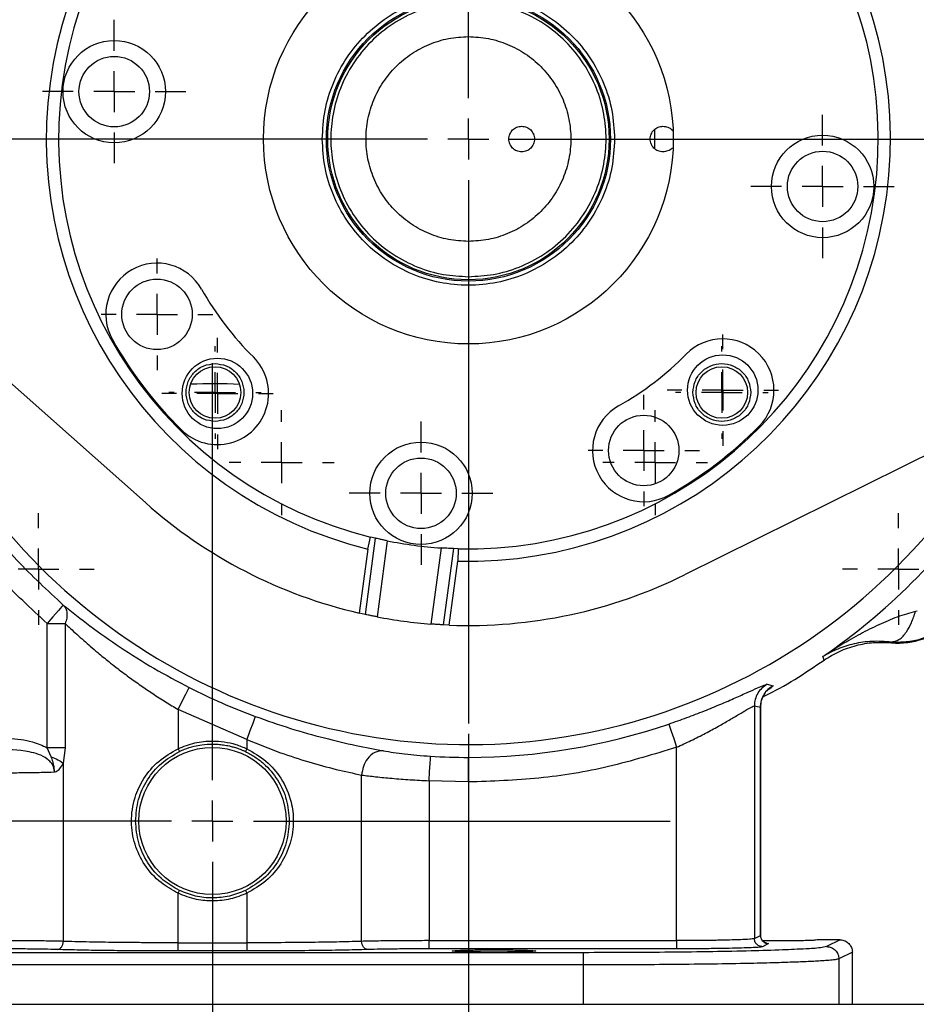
# Model space of a CAD drawing. Extents: x 0.3 to 33.9, y 0.2 to 21.7.
# Tile 17 of 20: x 23.9 to 28.3, y 8.3 to 13.2. Entities that reach past the tile are written whole.
import ezdxf

# ---------------------------------------------------------------- set-up
doc = ezdxf.new("R2010")
doc.units = 0
doc.header["$MEASUREMENT"] = 0
doc.layers.get('0').update_dxf_attribs({"linetype": 'CONTINUOUS'})
doc.layers.add('SLD-0', color=7, linetype='CONTINUOUS')
doc.styles.add('SLDTEXTSTYLE1', font='TXT', dxfattribs={"width": 0.605})
doc.dimstyles.new('SLDDIMSTYLE0', dxfattribs={"dimtxt": 0.222453, "dimasz": 0.13, "dimexe": 0, "dimexo": 0.0625, "dimgap": 0.055613, "dimtad": 0, "dimtih": 1, "dimtoh": 1, "dimrnd": 1e-09, "dimzin": 12, "dimtxsty": 'SLDTEXTSTYLE1', "dimsah": 1, "dimcen": 0.09, "dimazin": 3, "dimtfac": 1, "dimtofl": 0, "dimtmove": 0, "dimatfit": 3, "dimtolj": 1, "dimtzin": 12})
doc.dimstyles.new('SLDDIMSTYLE3', dxfattribs={"dimtxt": 0.222453, "dimasz": 0.13, "dimexe": 0, "dimexo": 0.0625, "dimgap": 0.055613, "dimtad": 0, "dimtih": 1, "dimtoh": 1, "dimrnd": 1e-09, "dimzin": 12, "dimtxsty": 'SLDTEXTSTYLE1', "dimsah": 1, "dimcen": 0.09, "dimazin": 3, "dimtfac": 1, "dimtmove": 0, "dimatfit": 3, "dimtolj": 1, "dimtzin": 12})

# ---------------------------------------------------------------- blocks, each defined once
blk = doc.blocks.new('_D_7')
at = {"layer": 'SLD-0'}
for p, q in [((21.6989, 8.2932), (21.6989, 4.6947)), ((24.8239, 6.9532), (24.8239, 4.6947)), ((21.6989, 4.8197), (22.9521, 4.8197)), ((23.0921, 4.8378), (23.0412, 4.8378)), ((23.0412, 4.8378), (23.0412, 4.4962)), ((23.8136, 4.8378), (23.8645, 4.8378)), ((23.8645, 4.8378), (23.8645, 4.4962)), ((24.8239, 4.8197), (23.9536, 4.8197)), ((23.0412, 4.4962), (23.0921, 4.4962)), ((23.8645, 4.4962), (23.8136, 4.4962))]:
    blk.add_line(p, q, dxfattribs=at)
for points in [[(21.6989, 4.8197), (21.8289, 4.7997), (21.8289, 4.8397)], [(24.8239, 4.8197), (24.6939, 4.8397), (24.6939, 4.7997)]]:
    blk.add_solid(points, dxfattribs=at)
at = {"layer": 'SLD-0', "char_height": 0.22917, "attachment_point": 1, "style": 'SLDTEXTSTYLE1'}
for s, insert in [('3.13', (23.1558, 5.1841)), ('79.4', (23.1558, 4.7916))]:
    blk.add_mtext(s, dxfattribs=dict(at, insert=insert))
blk = doc.blocks.new('_D_8')
at = {"layer": 'SLD-0'}
for p, q in [((20.4399, 11.6957), (20.4399, 3.5136)), ((24.8239, 6.9532), (24.8239, 3.5136)), ((22.2482, 3.6567), (22.1973, 3.6567)), ((22.1973, 3.6567), (22.1973, 3.315)), ((23.1394, 3.6567), (23.1903, 3.6567)), ((23.1903, 3.6567), (23.1903, 3.315)), ((20.4399, 3.6386), (22.1082, 3.6386)), ((24.8239, 3.6386), (23.2794, 3.6386)), ((22.1973, 3.315), (22.2482, 3.315)), ((23.1903, 3.315), (23.1394, 3.315))]:
    blk.add_line(p, q, dxfattribs=at)
for points in [[(20.4399, 3.6386), (20.5699, 3.6186), (20.5699, 3.6586)], [(24.8239, 3.6386), (24.6939, 3.6586), (24.6939, 3.6186)]]:
    blk.add_solid(points, dxfattribs=at)
at = {"layer": 'SLD-0', "char_height": 0.22917, "attachment_point": 1, "style": 'SLDTEXTSTYLE1'}
for s, insert in [('4.38', (22.3967, 4.003)), ('111.4', (22.3119, 3.6105))]:
    blk.add_mtext(s, dxfattribs=dict(at, insert=insert))
blk = doc.blocks.new('_D_9')
at = {"layer": 'SLD-0'}
for p, q in [((27.9489, 8.2932), (27.9489, 4.6947)), ((24.8239, 6.9532), (24.8239, 4.6947)), ((24.8239, 4.8197), (25.9137, 4.8197)), ((26.0537, 4.8378), (26.0028, 4.8378)), ((26.0028, 4.8378), (26.0028, 4.4962)), ((26.7751, 4.8378), (26.8261, 4.8378)), ((26.8261, 4.8378), (26.8261, 4.4962)), ((27.9489, 4.8197), (26.9152, 4.8197)), ((26.0028, 4.4962), (26.0537, 4.4962)), ((26.8261, 4.4962), (26.7751, 4.4962))]:
    blk.add_line(p, q, dxfattribs=at)
for points in [[(24.8239, 4.8197), (24.9539, 4.7997), (24.9539, 4.8397)], [(27.9489, 4.8197), (27.8189, 4.8397), (27.8189, 4.7997)]]:
    blk.add_solid(points, dxfattribs=at)
at = {"layer": 'SLD-0', "char_height": 0.22917, "attachment_point": 1, "style": 'SLDTEXTSTYLE1'}
for s, insert in [('3.13', (26.1173, 5.1841)), ('79.4', (26.1173, 4.7916))]:
    blk.add_mtext(s, dxfattribs=dict(at, insert=insert))
blk = doc.blocks.new('_D_10')
at = {"layer": 'SLD-0'}
for p, q in [((28.9774, 12.5678), (30.9802, 12.5678)), ((30.8552, 12.5678), (30.8552, 10.7148)), ((30.4096, 10.3584), (30.3587, 10.3584)), ((30.3587, 10.3584), (30.3587, 10.0167)), ((31.3008, 10.3584), (31.3518, 10.3584)), ((31.3518, 10.3584), (31.3518, 10.0167)), ((30.3587, 10.0167), (30.4096, 10.0167)), ((31.3518, 10.0167), (31.3008, 10.0167)), ((30.8552, 8.3432), (30.8552, 9.9658)), ((26.6848, 8.3432), (30.9802, 8.3432))]:
    blk.add_line(p, q, dxfattribs=at)
for points in [[(30.8552, 12.5678), (30.8352, 12.4378), (30.8752, 12.4378)], [(30.8552, 8.3432), (30.8752, 8.4732), (30.8352, 8.4732)]]:
    blk.add_solid(points, dxfattribs=at)
at = {"layer": 'SLD-0', "char_height": 0.22917, "attachment_point": 1, "style": 'SLDTEXTSTYLE1'}
for s, insert in [('4.22', (30.5582, 10.7047)), ('107.3', (30.4733, 10.3121))]:
    blk.add_mtext(s, dxfattribs=dict(at, insert=insert))
blk = doc.blocks.new('_D_11')
at = {"layer": 'SLD-0'}
for p, q in [((26.0739, 9.6643), (26.0739, 6.1121)), ((24.8239, 6.9532), (24.8239, 6.1121)), ((25.2119, 6.2551), (25.161, 6.2551)), ((25.161, 6.2551), (25.161, 5.9135)), ((25.9334, 6.2551), (25.9843, 6.2551)), ((25.9843, 6.2551), (25.9843, 5.9135)), ((24.8239, 6.2371), (24.5739, 6.2371)), ((26.0739, 6.2371), (26.3239, 6.2371)), ((25.161, 5.9135), (25.2119, 5.9135)), ((25.9843, 5.9135), (25.9334, 5.9135))]:
    blk.add_line(p, q, dxfattribs=at)
for points in [[(24.8239, 6.2371), (24.6939, 6.2571), (24.6939, 6.2171)], [(26.0739, 6.2371), (26.2039, 6.2171), (26.2039, 6.2571)]]:
    blk.add_solid(points, dxfattribs=at)
at = {"layer": 'SLD-0', "char_height": 0.22917, "attachment_point": 1, "style": 'SLDTEXTSTYLE1'}
for s, insert in [('1.25', (25.2756, 6.6014)), ('31.8', (25.2756, 6.2089))]:
    blk.add_mtext(s, dxfattribs=dict(at, insert=insert))
blk = doc.blocks.new('_D_12')
at = {"layer": 'SLD-0'}
for p, q in [((29.5167, 12.3907), (29.5167, 3.5136)), ((24.8239, 6.9532), (24.8239, 3.5136)), ((26.7351, 3.6567), (26.6842, 3.6567)), ((26.6842, 3.6567), (26.6842, 3.315)), ((27.6263, 3.6567), (27.6773, 3.6567)), ((27.6773, 3.6567), (27.6773, 3.315)), ((24.8239, 3.6386), (26.5951, 3.6386)), ((29.5167, 3.6386), (27.7664, 3.6386)), ((26.6842, 3.315), (26.7351, 3.315)), ((27.6773, 3.315), (27.6263, 3.315))]:
    blk.add_line(p, q, dxfattribs=at)
for points in [[(24.8239, 3.6386), (24.9539, 3.6186), (24.9539, 3.6586)], [(29.5167, 3.6386), (29.3867, 3.6586), (29.3867, 3.6186)]]:
    blk.add_solid(points, dxfattribs=at)
at = {"layer": 'SLD-0', "char_height": 0.22917, "attachment_point": 1, "style": 'SLDTEXTSTYLE1'}
for s, insert in [('4.69', (26.8837, 4.003)), ('119.2', (26.7988, 3.6105))]:
    blk.add_mtext(s, dxfattribs=dict(at, insert=insert))
blk = doc.blocks.new('SW_CENTERMARKSYMBOL_4')
at = {"layer": 'SLD-0', "color": 0}
for p, q in [((0, 0.2), (0, 2.8535)), ((0, 0), (0, 0.1)), ((-0.2, 0), (-2.8535, 0)), ((0, 0), (-0.1, 0)), ((0, 0), (0, -0.1)), ((0, 0), (0.1, 0)), ((0.2, 0), (2.8535, 0)), ((0, -0.2), (0, -2.8535))]:
    blk.add_line(p, q, dxfattribs=at)
blk = doc.blocks.new('SW_CENTERMARKSYMBOL_8')
at = {"layer": 'SLD-0', "color": 0}
for p, q in [((0, 0.2), (0, 0.35)), ((0, 0), (0, 0.1)), ((-0.2, 0), (-0.35, 0)), ((0, 0), (-0.1, 0)), ((0, 0), (0, -0.1)), ((0, 0), (0.1, 0)), ((0.2, 0), (0.35, 0)), ((0, -0.2), (0, -0.35))]:
    blk.add_line(p, q, dxfattribs=at)
blk = doc.blocks.new('SW_CENTERMARKSYMBOL_9')
at = {"layer": 'SLD-0', "color": 0}
for p, q in [((0, 0.2), (0, 0.35)), ((0, 0), (0, 0.1)), ((-0.2, 0), (-0.35, 0)), ((0, 0), (-0.1, 0)), ((0, 0), (0, -0.1)), ((0, 0), (0.1, 0)), ((0.2, 0), (0.35, 0)), ((0, -0.2), (0, -0.35))]:
    blk.add_line(p, q, dxfattribs=at)
blk = doc.blocks.new('SW_CENTERMARKSYMBOL_10')
at = {"layer": 'SLD-0', "color": 0}
for p, q in [((0, 0.2), (0, 0.272)), ((0, 0), (0, 0.1)), ((-0.2, 0), (-0.272, 0)), ((0, 0), (-0.1, 0)), ((0, 0), (0, -0.1)), ((0, 0), (0.1, 0)), ((0.2, 0), (0.272, 0)), ((0, -0.2), (0, -0.272))]:
    blk.add_line(p, q, dxfattribs=at)
blk = doc.blocks.new('SW_CENTERMARKSYMBOL_11')
at = {"layer": 'SLD-0', "color": 0}
for p, q in [((0, 0.2), (0, 0.272)), ((0, 0), (0, 0.1)), ((-0.2, 0), (-0.272, 0)), ((0, 0), (-0.1, 0)), ((0, 0), (0, -0.1)), ((0, 0), (0.1, 0)), ((0.2, 0), (0.272, 0)), ((0, -0.2), (0, -0.272))]:
    blk.add_line(p, q, dxfattribs=at)
blk = doc.blocks.new('SW_CENTERMARKSYMBOL_12')
at = {"layer": 'SLD-0', "color": 0}
for p, q in [((0, 0.2), (0, 0.35)), ((0, 0), (0, 0.1)), ((-0.2, 0), (-0.35, 0)), ((0, 0), (-0.1, 0)), ((0, 0), (0, -0.1)), ((0, 0), (0.1, 0)), ((0.2, 0), (0.35, 0)), ((0, -0.2), (0, -0.35))]:
    blk.add_line(p, q, dxfattribs=at)
blk = doc.blocks.new('SW_CENTERMARKSYMBOL_13')
at = {"layer": 'SLD-0', "color": 0}
for p, q in [((0, 0.2), (0, 0.272)), ((0, 0), (0, 0.1)), ((-0.2, 0), (-0.272, 0)), ((0, 0), (-0.1, 0)), ((0, 0), (0, -0.1)), ((0, 0), (0.1, 0)), ((0.2, 0), (0.272, 0)), ((0, -0.2), (0, -0.272))]:
    blk.add_line(p, q, dxfattribs=at)
blk = doc.blocks.new('SW_CENTERMARKSYMBOL_14')
at = {"layer": 'SLD-0', "color": 0}
for p, q in [((0, 0.2), (0, 0.272)), ((0, 0), (0, 0.1)), ((-0.2, 0), (-0.272, 0)), ((0, 0), (-0.1, 0)), ((0, 0), (0, -0.1)), ((0, 0), (0.1, 0)), ((0.2, 0), (0.272, 0)), ((0, -0.2), (0, -0.272))]:
    blk.add_line(p, q, dxfattribs=at)
blk = doc.blocks.new('SW_CENTERMARKSYMBOL_20')
at = {"layer": 'SLD-0', "color": 0}
for p, q in [((0, 0.2), (0, 0.2563)), ((0, 0), (0, 0.1)), ((-0.2, 0), (-0.2562, 0)), ((0, 0), (-0.1, 0)), ((0, 0), (0, -0.1)), ((0, 0), (0.1, 0)), ((0.2, 0), (0.2563, 0)), ((0, -0.2), (0, -0.2562))]:
    blk.add_line(p, q, dxfattribs=at)
blk = doc.blocks.new('SW_CENTERMARKSYMBOL_21')
at = {"layer": 'SLD-0', "color": 0}
for p, q in [((0, 0.2), (0, 0.2562)), ((0, 0), (0, 0.1)), ((-0.2, 0), (-0.2563, 0)), ((0, 0), (-0.1, 0)), ((0, 0), (0, -0.1)), ((0, 0), (0.1, 0)), ((0.2, 0), (0.2562, 0)), ((0, -0.2), (0, -0.2563))]:
    blk.add_line(p, q, dxfattribs=at)
blk = doc.blocks.new('SW_CENTERMARKSYMBOL_23')
at = {"layer": 'SLD-0', "color": 0}
for p, q in [((0, 0.2), (0, 0.272)), ((0, 0), (0, 0.1)), ((-0.2, 0), (-0.272, 0)), ((0, 0), (-0.1, 0)), ((0, 0), (0, -0.1)), ((0, 0), (0.1, 0)), ((0.2, 0), (0.272, 0)), ((0, -0.2), (0, -0.272))]:
    blk.add_line(p, q, dxfattribs=at)
blk = doc.blocks.new('SW_CENTERMARKSYMBOL_24')
at = {"layer": 'SLD-0', "color": 0}
for p, q in [((0, 0.2), (0, 0.272)), ((0, 0), (0, 0.1)), ((-0.2, 0), (-0.272, 0)), ((0, 0), (-0.1, 0)), ((0, 0), (0, -0.1)), ((0, 0), (0.1, 0)), ((0.2, 0), (0.272, 0)), ((0, -0.2), (0, -0.272))]:
    blk.add_line(p, q, dxfattribs=at)
blk = doc.blocks.new('SW_CENTERMARKSYMBOL_27')
at = {"layer": 'SLD-0', "color": 0}
for p, q in [((0, 0.2), (0, 2.235)), ((0, 0), (0, 0.1)), ((-0.2, 0), (-2.235, 0)), ((0, 0), (-0.1, 0)), ((0, 0), (0, -0.1)), ((0, 0), (0.1, 0)), ((0.2, 0), (2.235, 0)), ((0, -0.2), (0, -2.235))]:
    blk.add_line(p, q, dxfattribs=at)
blk = doc.blocks.new('SW_CENTERMARKSYMBOL_29')
at = {"layer": 'SLD-0', "color": 0}
for p, q in [((0, 0.2), (0, 0.226)), ((0, 0), (0, 0.1)), ((-0.2, 0), (-0.226, 0)), ((0, 0), (-0.1, 0)), ((0, 0), (0, -0.1)), ((0, 0), (0.1, 0)), ((0.2, 0), (0.226, 0)), ((0, -0.2), (0, -0.226))]:
    blk.add_line(p, q, dxfattribs=at)
blk = doc.blocks.new('SW_CENTERMARKSYMBOL_30')
at = {"layer": 'SLD-0', "color": 0}
for p, q in [((0, 0.2), (0, 0.226)), ((0, 0), (0, 0.1)), ((-0.2, 0), (-0.226, 0)), ((0, 0), (-0.1, 0)), ((0, 0), (0, -0.1)), ((0, 0), (0.1, 0)), ((0.2, 0), (0.226, 0)), ((0, -0.2), (0, -0.226))]:
    blk.add_line(p, q, dxfattribs=at)

msp = doc.modelspace()

# ---------------------------------------------------------------- linework, layer by layer
at = {"color": 7, "linetype": 'CONTINUOUS'}
for p, q in [((26.9839, 12.5202), (26.9839, 12.6151)), ((24.4963, 10.7925), (22.8192, 12.2828)), ((29.1391, 11.4369), (27.1291, 10.4401)), ((25.5826, 10.5662), (25.5958, 10.6248)), ((25.6191, 10.6192), (25.5958, 10.6248)), ((25.6191, 10.6192), (25.5693, 10.247)), ((25.6777, 10.6064), (25.628, 10.235)), ((25.5826, 10.5662), (25.5408, 10.2534)), ((25.9404, 10.5713), (25.8907, 10.1999)), ((26.0003, 10.5682), (25.9505, 10.196)), ((26.0242, 10.5674), (26.0003, 10.5682)), ((26.0242, 10.5674), (26.0215, 10.5075)), ((25.9796, 10.1947), (26.0215, 10.5075)), ((25.5693, 10.247), (25.5408, 10.2534)), ((28.2651, 10.2635), (28.257, 10.2612)), ((24.0169, 9.5953), (24.0169, 10.2023)), ((24.1051, 10.2023), (24.1051, 9.5953)), ((25.9796, 10.1947), (25.9505, 10.196)), ((28.1392, 10.1087), (28.139, 10.1118)), ((28.1739, 10.11), (28.139, 10.1118)), ((27.8076, 10.0327), (27.805, 10.0411)), ((27.8103, 10.0239), (27.8076, 10.0327)), ((27.5324, 9.9056), (27.5613, 9.8989)), ((24.6563, 9.7829), (24.6562, 9.591)), ((24.9915, 9.6362), (24.6563, 9.7829)), ((27.4702, 9.8004), (27.4702, 8.6644)), ((27.4702, 9.8004), (27.4999, 9.7942)), ((27.4999, 9.7942), (27.4999, 8.6792)), ((27.5004, 8.6753), (27.5004, 9.7971)), ((24.9915, 9.6362), (24.9916, 9.591)), ((24.1051, 9.5953), (24.0169, 9.5953)), ((24.037, 9.5519), (24.0169, 9.5953)), ((24.1051, 9.5953), (24.0954, 9.5212)), ((27.0907, 8.654), (27.0907, 9.5981)), ((24.0954, 9.5212), (24.0954, 8.6505)), ((26.0739, 9.4288), (26.0739, 9.5488)), ((25.5524, 8.6505), (25.5524, 9.4625)), ((25.8815, 9.4347), (25.8815, 8.654)), ((26.0739, 9.4288), (25.8815, 9.4347)), ((24.6563, 8.6435), (24.6563, 8.8855)), ((24.9916, 8.8854), (24.9915, 8.6435)), ((25.8815, 8.614), (25.8815, 8.654)), ((25.8815, 8.654), (27.0907, 8.654)), ((27.0907, 8.654), (27.0907, 8.614)), ((27.4702, 8.6644), (27.4999, 8.6792)), ((27.4999, 8.6792), (27.4973, 8.6799)), ((27.8889, 8.6577), (27.7774, 8.6577)), ((27.8889, 8.6577), (27.8232, 8.6249)), ((24.6563, 8.6035), (24.6563, 8.6435)), ((24.6563, 8.6435), (24.9915, 8.6435)), ((24.9915, 8.6435), (24.9915, 8.6035)), ((27.0907, 8.614), (25.8815, 8.614)), ((27.5398, 8.6393), (27.5101, 8.6244)), ((27.5739, 8.6524), (27.5127, 8.6527)), ((26.6348, 8.5953), (23.013, 8.5953)), ((24.9915, 8.6035), (24.6563, 8.6035)), ((26.6348, 8.5953), (26.6348, 8.5354)), ((27.9489, 8.5978), (27.8831, 8.5649)), ((27.8831, 8.5649), (27.8831, 8.3432)), ((27.9489, 8.3432), (27.9489, 8.5978)), ((26.6348, 8.5354), (23.013, 8.5354)), ((26.6348, 8.5354), (26.6348, 8.3432)), ((23.013, 8.3432), (26.6348, 8.3432)), ((26.6348, 8.3432), (27.8831, 8.3432)), ((27.8831, 8.3432), (27.9489, 8.3432))]:
    msp.add_line(p, q, dxfattribs=at)
at = {"color": 8, "linetype": 'CONTINUOUS'}
for p, q in [((27.4999, 9.7942), (27.4984, 9.7922)), ((27.4993, 8.6798), (27.4999, 8.6792))]:
    msp.add_line(p, q, dxfattribs=at)
at = {"color": 7, "linetype": 'CONTINUOUS', "flags": 128}
for points in [[(24.0956, 10.2928), (24.0893, 10.2856), (24.0716, 10.2652), (24.0453, 10.235), (24.0169, 10.2023)], [(24.0169, 10.2023), (24.0415, 10.2023), (24.065, 10.2023), (24.0865, 10.2023), (24.1051, 10.2023)], [(24.6563, 9.7829), (24.6767, 9.8229), (24.6941, 9.8572), (24.706, 9.8806), (24.7107, 9.8897)], [(25.0331, 9.7487), (25.0295, 9.7391), (25.0204, 9.7144), (25.0071, 9.6784), (24.9915, 9.6362)], [(27.0519, 9.7116), (27.0552, 9.7017), (27.0637, 9.677), (27.0762, 9.6406), (27.0907, 9.5981)], [(24.6562, 9.591), (24.6594, 9.5842), (24.6627, 9.5774)], [(24.9916, 9.5911), (24.9884, 9.5843), (24.9852, 9.5775)], [(25.8815, 9.4347), (25.8842, 9.4796), (25.8866, 9.518), (25.8882, 9.544), (25.8888, 9.5544)], [(24.6563, 8.8855), (24.6595, 8.8923), (24.6627, 8.8991)], [(24.9852, 8.899), (24.9884, 8.8922), (24.9916, 8.8854)]]:
    msp.add_lwpolyline(points, dxfattribs=at)
at = {"color": 7, "linetype": 'CONTINUOUS'}
for centre, radius in [((26.0739, 12.5678), 1.0005), ((26.0739, 12.5678), 0.6938), ((26.0739, 12.5678), 0.687), ((24.3443, 12.7993), 0.25), ((24.3443, 12.7993), 0.172), ((27.8035, 12.3363), 0.25), ((27.8035, 12.3363), 0.172), ((24.5533, 11.7118), 0.172), ((24.8481, 11.3258), 0.172), ((27.3159, 11.342), 0.172), ((24.8365, 11.3304), 0.126), ((27.3113, 11.3304), 0.126), ((26.9299, 11.0472), 0.172), ((25.8424, 10.8382), 0.25), ((25.8424, 10.8382), 0.172), ((24.8239, 9.2382), 0.3595)]:
    msp.add_circle(centre, radius, dxfattribs=at)
for centre, radius, start, end in [((26.0739, 12.5678), 2.061, 88.5435, 256.2097), ((26.0739, 12.5678), 2.001, 88.5779, 256.1753), ((26.0739, 12.5678), 2.061, 268.5435, 76.2097), ((26.0739, 12.5678), 2.001, 268.5779, 76.1753), ((24.5533, 11.7118), 0.25, 29.3766, 209.3766), ((26.0739, 12.5678), 1.495, 209.3766, 225.3766), ((26.0739, 12.5678), 1.995, 209.3766, 225.3766), ((27.3159, 11.342), 0.25, 315.3766, 135.3766), ((24.8481, 11.3258), 0.25, 225.3766, 45.3766), ((26.0739, 12.5678), 1.495, 299.3767, 315.3765), ((24.8239, 9.2381), 2.1351, 86.4429, 92.869), ((26.9299, 11.0472), 0.25, 119.3766, 299.3766), ((26.0739, 12.5678), 1.995, 299.3767, 315.3765), ((26.0739, 12.5678), 3.0628, 304.4163, 325.5837), ((26.0739, 12.5678), 2.375, 228.3751, 257.0276), ((26.0739, 12.5678), 2.001, 258.5793, 266.1739), ((28.1733, 10.4684), 0.3614, 264.5811, 5.4189), ((26.0739, 12.5678), 2.375, 267.7256, 296.3781), ((26.0739, 12.5678), 2.375, 259.1779, 265.5753), ((26.0739, 12.5678), 3.0051, 243.0222, 249.7354), ((26.0739, 12.5678), 3.019, 270, 288.901), ((26.0739, 12.568), 3.0192, 266.4858, 270)]:
    msp.add_arc(centre, radius, start, end, dxfattribs=at)
at = {"color": 8, "linetype": 'CONTINUOUS'}
msp.add_arc((26.0739, 12.5678), 2.9563, 191.8275, 332.9257, dxfattribs=at)
at = {"color": 7, "linetype": 'CONTINUOUS'}
for points, knots in [([(25.3602, 12.5678), (25.3628, 12.6145), (25.3681, 12.708), (25.4106, 12.8427), (25.4765, 12.9669), (25.566, 13.0758), (25.6748, 13.1651), (25.799, 13.2315), (25.9338, 13.2724), (26.0739, 13.2862), (26.214, 13.2724), (26.3488, 13.2315), (26.473, 13.1651), (26.5818, 13.0758), (26.6713, 12.9669), (26.7372, 12.8427), (26.7797, 12.708), (26.785, 12.6145), (26.7877, 12.5678)], [0, 0, 0, 0, 0.0625, 0.125, 0.1875, 0.25, 0.3125, 0.375, 0.4375, 0.5, 0.5625, 0.625, 0.6875, 0.75, 0.8125, 0.875, 0.9375, 1, 1, 1, 1]), ([(26.0739, 13.2398), (26.0329, 13.2376), (25.9485, 13.2331), (25.8232, 13.1957), (25.7028, 13.1338), (25.5953, 13.0463), (25.508, 12.9389), (25.4457, 12.8185), (25.4096, 12.6932), (25.3981, 12.5678), (25.4096, 12.4424), (25.4457, 12.3172), (25.508, 12.1967), (25.5953, 12.0893), (25.7028, 12.0019), (25.8232, 11.9399), (25.9485, 11.9025), (26.0329, 11.898), (26.0739, 11.8958)], [0, 0, 0, 0, 0.058258, 0.120006, 0.18432, 0.25, 0.31568, 0.379994, 0.441742, 0.5, 0.558258, 0.620006, 0.68432, 0.75, 0.81568, 0.879994, 0.941742, 1, 1, 1, 1]), ([(26.0739, 11.8958), (26.1149, 11.898), (26.1993, 11.9025), (26.3246, 11.9399), (26.445, 12.0019), (26.5525, 12.0893), (26.6398, 12.1967), (26.7022, 12.3172), (26.7382, 12.4424), (26.7497, 12.5678), (26.7382, 12.6932), (26.7022, 12.8185), (26.6398, 12.9389), (26.5525, 13.0463), (26.445, 13.1338), (26.3246, 13.1957), (26.1993, 13.2331), (26.1149, 13.2376), (26.0739, 13.2398)], [0, 0, 0, 0, 0.058258, 0.120006, 0.18432, 0.25, 0.31568, 0.379994, 0.441742, 0.5, 0.558258, 0.620006, 0.68432, 0.75, 0.81568, 0.879994, 0.941742, 1, 1, 1, 1]), ([(26.0739, 12.0678), (26.0412, 12.0697), (25.9757, 12.0734), (25.8813, 12.1031), (25.7943, 12.1493), (25.7181, 12.212), (25.6555, 12.2882), (25.609, 12.3752), (25.5803, 12.4696), (25.5707, 12.5678), (25.5803, 12.666), (25.609, 12.7604), (25.6555, 12.8474), (25.7181, 12.9236), (25.7943, 12.9863), (25.8813, 13.0325), (25.9757, 13.0622), (26.0412, 13.0659), (26.0739, 13.0678)], [0, 0, 0, 0, 0.0625, 0.125, 0.1875, 0.25, 0.3125, 0.375, 0.4375, 0.5, 0.5625, 0.625, 0.6875, 0.75, 0.8125, 0.875, 0.9375, 1, 1, 1, 1]), ([(26.0739, 13.0678), (26.1066, 13.0659), (26.1721, 13.0622), (26.2665, 13.0325), (26.3535, 12.9863), (26.4297, 12.9236), (26.4923, 12.8474), (26.5388, 12.7604), (26.5675, 12.666), (26.5771, 12.5678), (26.5675, 12.4696), (26.5388, 12.3752), (26.4923, 12.2882), (26.4297, 12.212), (26.3535, 12.1493), (26.2665, 12.1031), (26.1721, 12.0734), (26.1066, 12.0697), (26.0739, 12.0678)], [0, 0, 0, 0, 0.0625, 0.125, 0.1875, 0.25, 0.3125, 0.375, 0.4375, 0.5, 0.5625, 0.625, 0.6875, 0.75, 0.8125, 0.875, 0.9375, 1, 1, 1, 1]), ([(26.3339, 12.5053), (26.3257, 12.5062), (26.3094, 12.5081), (26.2886, 12.5226), (26.2747, 12.5432), (26.2698, 12.5678), (26.2747, 12.5924), (26.2886, 12.613), (26.3094, 12.6275), (26.3257, 12.6294), (26.3339, 12.6303)], [0, 0, 0, 0, 0.125, 0.25, 0.375, 0.5, 0.625, 0.75, 0.875, 1, 1, 1, 1]), ([(26.3339, 12.6303), (26.3421, 12.6294), (26.3584, 12.6275), (26.3792, 12.613), (26.3931, 12.5924), (26.398, 12.5678), (26.3931, 12.5432), (26.3792, 12.5226), (26.3584, 12.5081), (26.3421, 12.5062), (26.3339, 12.5053)], [0, 0, 0, 0, 0.125, 0.25, 0.375, 0.5, 0.625, 0.75, 0.875, 1, 1, 1, 1]), ([(27.0239, 12.5053), (27.0157, 12.5062), (26.9994, 12.5081), (26.9786, 12.5226), (26.9647, 12.5432), (26.9598, 12.5678), (26.9647, 12.5924), (26.9786, 12.613), (26.9994, 12.6275), (27.0157, 12.6294), (27.0239, 12.6303)], [0, 0, 0, 0, 0.1249991, 0.2500002, 0.3750003, 0.5, 0.6249997, 0.7499997, 0.8750009, 1, 1, 1, 1]), ([(27.0239, 12.6303), (27.032, 12.6293), (27.0481, 12.6272), (27.0648, 12.6176), (27.07, 12.6093), (27.0708, 12.6079)], [0, 0, 0, 0, 0.4539768, 0.9079613, 1, 1, 1, 1]), ([(26.7877, 12.5678), (26.785, 12.5211), (26.7797, 12.4277), (26.7372, 12.2929), (26.6713, 12.1687), (26.5818, 12.0599), (26.473, 11.9705), (26.3488, 11.9041), (26.214, 11.8633), (26.0739, 11.8495), (25.9338, 11.8633), (25.799, 11.9041), (25.6748, 11.9705), (25.566, 12.0599), (25.4765, 12.1687), (25.4106, 12.2929), (25.3681, 12.4277), (25.3628, 12.5211), (25.3602, 12.5678)], [0, 0, 0, 0, 0.0625, 0.125, 0.1875, 0.25, 0.3125, 0.375, 0.4375, 0.5, 0.5625, 0.625, 0.6875, 0.75, 0.8125, 0.875, 0.9375, 1, 1, 1, 1]), ([(27.0694, 12.5256), (27.069, 12.5249), (27.0641, 12.5174), (27.048, 12.5084), (27.0319, 12.5064), (27.0239, 12.5053)], [0, 0, 0, 0, 0.046671, 0.523339, 1, 1, 1, 1]), ([(24.8365, 11.1894), (24.818, 11.1915), (24.7811, 11.1957), (24.7342, 11.2283), (24.7028, 11.2749), (24.6918, 11.3304), (24.7028, 11.3858), (24.7342, 11.4324), (24.7811, 11.465), (24.818, 11.4693), (24.8365, 11.4714)], [0, 0, 0, 0, 0.125, 0.25, 0.375, 0.5, 0.625, 0.75, 0.875, 1, 1, 1, 1]), ([(24.8365, 11.4714), (24.8549, 11.4693), (24.8918, 11.465), (24.9388, 11.4324), (24.9701, 11.3858), (24.9811, 11.3304), (24.9701, 11.2749), (24.9388, 11.2283), (24.8918, 11.1957), (24.8549, 11.1915), (24.8365, 11.1894)], [0, 0, 0, 0, 0.125, 0.25, 0.375, 0.5, 0.625, 0.75, 0.875, 1, 1, 1, 1]), ([(27.1703, 11.3304), (27.1725, 11.3488), (27.1767, 11.3857), (27.2093, 11.4327), (27.2559, 11.464), (27.3113, 11.475), (27.3668, 11.464), (27.4134, 11.4327), (27.446, 11.3857), (27.4502, 11.3488), (27.4523, 11.3304)], [0, 0, 0, 0, 0.125, 0.25, 0.375, 0.5, 0.625, 0.750001, 0.875, 1, 1, 1, 1]), ([(27.4523, 11.3304), (27.4502, 11.3119), (27.446, 11.275), (27.4134, 11.2281), (27.3668, 11.1967), (27.3113, 11.1857), (27.2559, 11.1967), (27.2093, 11.2281), (27.1767, 11.275), (27.1725, 11.3119), (27.1703, 11.3304)], [0, 0, 0, 0, 0.1250003, 0.2499994, 0.3750004, 0.4999997, 0.6250002, 0.7500001, 0.875, 1, 1, 1, 1]), ([(23.4903, 11.014), (23.5472, 10.9257), (23.6611, 10.7491), (23.8644, 10.507), (24.0185, 10.3642), (24.0956, 10.2928)], [0, 0, 0, 0, 0.333333, 0.666667, 1, 1, 1, 1]), ([(24.0169, 10.2023), (23.9368, 10.2765), (23.7765, 10.425), (23.5651, 10.6768), (23.4467, 10.8604), (23.3875, 10.9522)], [0, 0, 0, 0, 0.3332522, 0.6667284, 1, 1, 1, 1]), ([(25.6777, 10.6064), (25.6712, 10.6078), (25.6589, 10.6103), (25.6422, 10.6139), (25.6296, 10.6167), (25.6223, 10.6184), (25.6195, 10.6191), (25.6191, 10.6192)], [0, 0, 0, 0, 0.332774, 0.628051, 0.852446, 0.980006, 1, 1, 1, 1]), ([(26.0003, 10.5682), (25.9986, 10.5682), (25.9931, 10.5684), (25.9823, 10.5689), (25.9668, 10.5697), (25.9522, 10.5705), (25.9431, 10.5711), (25.9404, 10.5713)], [0, 0, 0, 0, 0.085055, 0.272513, 0.541849, 0.863574, 1, 1, 1, 1]), ([(28.5299, 10.5027), (28.5309, 10.478), (28.5329, 10.4286), (28.5164, 10.3555), (28.4862, 10.2872), (28.4421, 10.2265), (28.3863, 10.1761), (28.321, 10.1386), (28.2492, 10.1144), (28.199, 10.1115), (28.1739, 10.11)], [0, 0, 0, 0, 0.1238417, 0.2480777, 0.3726766, 0.4976065, 0.622836, 0.7483328, 0.8740649, 1, 1, 1, 1]), ([(24.0956, 10.2928), (24.1383, 10.2587), (24.2283, 10.187), (24.3758, 10.0836), (24.5374, 9.9817), (24.6527, 9.9205), (24.7107, 9.8897)], [0, 0, 0, 0, 0.222653, 0.468569, 0.732944, 1, 1, 1, 1]), ([(24.0956, 10.2928), (24.1, 10.2875), (24.1091, 10.2763), (24.1142, 10.2535), (24.1133, 10.2282), (24.1079, 10.2112), (24.1051, 10.2023)], [0, 0, 0, 0, 0.213041, 0.446366, 0.7089, 1, 1, 1, 1]), ([(25.628, 10.235), (25.6215, 10.2363), (25.6091, 10.2387), (25.5925, 10.2421), (25.5798, 10.2448), (25.5726, 10.2463), (25.5697, 10.247), (25.5693, 10.247)], [0, 0, 0, 0, 0.332628, 0.62777, 0.852081, 0.97981, 1, 1, 1, 1]), ([(28.257, 10.2612), (28.2272, 10.2526), (28.1661, 10.2351), (28.0767, 10.1966), (27.9873, 10.1517), (27.8961, 10.0999), (27.8363, 10.0613), (27.805, 10.0411)], [0, 0, 0, 0, 0.183915, 0.377173, 0.577199, 0.778603, 1, 1, 1, 1]), ([(28.139, 10.1118), (28.1521, 10.1148), (28.1825, 10.1218), (28.2137, 10.1611), (28.2396, 10.2078), (28.2509, 10.2426), (28.257, 10.2612)], [0, 0, 0, 0, 0.196398, 0.455086, 0.709553, 1, 1, 1, 1]), ([(24.1051, 10.2023), (24.1137, 10.1941), (24.1323, 10.1766), (24.1625, 10.1488), (24.1946, 10.12), (24.229, 10.09), (24.2696, 10.0555), (24.3116, 10.0213), (24.3622, 9.9815), (24.4139, 9.9426), (24.4735, 9.8999), (24.5332, 9.8594), (24.5941, 9.8202), (24.6359, 9.7951), (24.6563, 9.7829)], [0, 0, 0, 0, 0.051475, 0.110394, 0.177108, 0.238272, 0.307463, 0.407302, 0.472431, 0.585552, 0.68706, 0.789218, 0.897457, 1, 1, 1, 1]), ([(25.9505, 10.196), (25.9488, 10.1961), (25.9433, 10.1964), (25.9325, 10.197), (25.917, 10.198), (25.9025, 10.199), (25.8934, 10.1997), (25.8907, 10.1999)], [0, 0, 0, 0, 0.085137, 0.27288, 0.542505, 0.864232, 1, 1, 1, 1]), ([(28.139, 10.1118), (28.1074, 10.1141), (28.0465, 10.1185), (27.9581, 10.1052), (27.8769, 10.0808), (27.8287, 10.0542), (27.805, 10.0411)], [0, 0, 0, 0, 0.272478, 0.525865, 0.767002, 1, 1, 1, 1]), ([(27.8103, 10.0239), (27.8349, 10.039), (27.8843, 10.0692), (27.9667, 10.0972), (28.0525, 10.1125), (28.1103, 10.1099), (28.1392, 10.1087)], [0, 0, 0, 0, 0.24998, 0.499964, 0.749966, 1, 1, 1, 1]), ([(27.5121, 9.8446), (27.5143, 9.8457), (27.6197, 9.8942), (27.716, 9.9598), (27.8103, 10.0239)], [0, 0, 0, 0, 0.021428, 1, 1, 1, 1]), ([(27.0519, 9.7116), (27.0814, 9.7219), (27.1398, 9.7424), (27.2245, 9.775), (27.3034, 9.8074), (27.3743, 9.8379), (27.434, 9.865), (27.481, 9.8855), (27.5116, 9.9004), (27.5277, 9.9044), (27.5324, 9.9056)], [0, 0, 0, 0, 0.181272, 0.358033, 0.525053, 0.67441, 0.804636, 0.904163, 0.971766, 1, 1, 1, 1]), ([(27.5324, 9.9056), (27.5234, 9.8997), (27.5055, 9.8879), (27.4858, 9.8621), (27.4727, 9.8325), (27.471, 9.8111), (27.4702, 9.8004)], [0, 0, 0, 0, 0.2499419, 0.4998934, 0.7499016, 1, 1, 1, 1]), ([(27.5613, 9.8989), (27.5525, 9.893), (27.5348, 9.8812), (27.5153, 9.8556), (27.5024, 9.826), (27.5007, 9.8048), (27.4999, 9.7942)], [0, 0, 0, 0, 0.2499425, 0.499893, 0.7499008, 1, 1, 1, 1]), ([(27.5004, 9.7924), (27.5006, 9.7978), (27.5009, 9.8089), (27.5037, 9.8225), (27.5071, 9.8332), (27.5103, 9.8412), (27.514, 9.8488), (27.5187, 9.8571), (27.5225, 9.8624), (27.5247, 9.8655)], [0, 0, 0, 0, 0.209102, 0.421186, 0.529406, 0.639106, 0.748854, 0.85451, 1, 1, 1, 1]), ([(27.0907, 9.5981), (27.1141, 9.6089), (27.1616, 9.6308), (27.2293, 9.6654), (27.2916, 9.699), (27.3462, 9.7302), (27.3924, 9.7578), (27.4295, 9.7792), (27.4535, 9.7946), (27.4665, 9.7991), (27.4702, 9.8004)], [0, 0, 0, 0, 0.179574, 0.364511, 0.52994, 0.67293, 0.802781, 0.904644, 0.972462, 1, 1, 1, 1]), ([(25.0331, 9.7487), (25.0903, 9.7286), (25.2016, 9.6895), (25.3664, 9.6434), (25.5178, 9.6078), (25.6143, 9.5896), (25.6587, 9.5813)], [0, 0, 0, 0, 0.280816, 0.545598, 0.791223, 1, 1, 1, 1]), ([(23.7663, 9.6433), (23.8075, 9.6423), (23.8673, 9.6407), (23.9526, 9.6258), (23.9932, 9.6066), (24.0169, 9.5953)], [0, 0, 0, 0, 0.479555, 0.696123, 1, 1, 1, 1]), ([(24.6562, 9.591), (24.6831, 9.6017), (24.7369, 9.6231), (24.8334, 9.6326), (24.9206, 9.6208), (24.9738, 9.5985), (24.9916, 9.591)], [0, 0, 0, 0, 0.250156, 0.500168, 0.832887, 1, 1, 1, 1]), ([(24.9915, 9.6362), (25.0463, 9.614), (25.1457, 9.5735), (25.2922, 9.5264), (25.4244, 9.4903), (25.5111, 9.4714), (25.5524, 9.4625)], [0, 0, 0, 0, 0.3012864, 0.5474743, 0.7842097, 1, 1, 1, 1]), ([(24.0523, 9.4777), (24.0519, 9.4832), (24.0511, 9.4946), (24.0441, 9.5112), (24.0333, 9.5274), (24.011, 9.5475), (23.9755, 9.5648), (23.8916, 9.5858), (23.8211, 9.5864), (23.7663, 9.5868)], [0, 0, 0, 0, 0.049824, 0.102222, 0.159611, 0.224038, 0.369935, 0.509771, 1, 1, 1, 1]), ([(24.6563, 8.8855), (24.6276, 8.9014), (24.5644, 8.9366), (24.4906, 9.0197), (24.4409, 9.1229), (24.4229, 9.2372), (24.4395, 9.3489), (24.4872, 9.4502), (24.5582, 9.535), (24.6234, 9.5722), (24.6562, 9.591)], [0, 0, 0, 0, 0.110837, 0.244318, 0.369788, 0.495421, 0.631928, 0.746523, 0.8725, 1, 1, 1, 1]), ([(24.4484, 9.2382), (24.4513, 9.2735), (24.4571, 9.3445), (24.503, 9.4415), (24.5711, 9.5243), (24.632, 9.5596), (24.6627, 9.5773)], [0, 0, 0, 0, 0.250065, 0.503136, 0.749463, 1, 1, 1, 1]), ([(24.6627, 9.5773), (24.6633, 9.5776), (24.6692, 9.5804), (24.6775, 9.5841), (24.7006, 9.5933), (24.7308, 9.6028), (24.7764, 9.6116), (24.8157, 9.6144), (24.8511, 9.613), (24.8788, 9.61), (24.9034, 9.6055), (24.9263, 9.5997), (24.9484, 9.5928), (24.9683, 9.5851), (24.9809, 9.5793), (24.9851, 9.5773)], [0, 0, 0, 0, 0.005903, 0.058575, 0.082106, 0.229794, 0.342707, 0.499906, 0.583249, 0.661865, 0.749952, 0.808291, 0.874995, 0.958078, 1, 1, 1, 1]), ([(24.9851, 9.5773), (25.0009, 9.569), (25.0323, 9.5525), (25.0881, 9.5088), (25.1454, 9.4412), (25.1907, 9.3439), (25.1965, 9.2735), (25.1994, 9.2382)], [0, 0, 0, 0, 0.126629, 0.252079, 0.501053, 0.750069, 1, 1, 1, 1]), ([(24.9916, 9.591), (25.0241, 9.5724), (25.0886, 9.5354), (25.1654, 9.445), (25.2101, 9.3425), (25.2234, 9.2324), (25.2081, 9.1279), (25.1616, 9.0269), (25.0888, 8.9408), (25.0241, 8.904), (24.9916, 8.8854)], [0, 0, 0, 0, 0.12635, 0.251183, 0.395409, 0.499977, 0.62447, 0.748786, 0.873638, 1, 1, 1, 1]), ([(25.6587, 9.5813), (25.6443, 9.5799), (25.6138, 9.5769), (25.5805, 9.5443), (25.5593, 9.505), (25.5548, 9.4768), (25.5524, 9.4625)], [0, 0, 0, 0, 0.240926, 0.513688, 0.752355, 1, 1, 1, 1]), ([(25.6587, 9.5813), (25.6752, 9.5784), (25.7097, 9.5726), (25.7642, 9.5654), (25.8244, 9.559), (25.8666, 9.556), (25.8888, 9.5544)], [0, 0, 0, 0, 0.217224, 0.452604, 0.711075, 1, 1, 1, 1]), ([(27.0907, 9.5981), (26.9807, 9.5644), (26.7606, 9.4971), (26.4189, 9.4402), (26.1889, 9.4326), (26.0739, 9.4288)], [0, 0, 0, 0, 0.333248, 0.666733, 1, 1, 1, 1]), ([(24.037, 9.5519), (24.0479, 9.5474), (24.0683, 9.539), (24.0868, 9.5269), (24.0954, 9.5212)], [0, 0, 0, 0, 0.535257, 1, 1, 1, 1]), ([(24.0523, 9.4777), (24.0523, 9.4794), (24.0523, 9.4818), (24.0521, 9.485), (24.0519, 9.4877), (24.0517, 9.4913), (24.0512, 9.4965), (24.0502, 9.504), (24.0482, 9.5149), (24.0443, 9.5314), (24.0398, 9.5441), (24.037, 9.5519)], [0, 0, 0, 0, 0.068678, 0.094932, 0.126933, 0.172649, 0.237996, 0.332033, 0.469492, 0.676117, 1, 1, 1, 1]), ([(24.0523, 9.4777), (24.0549, 9.4783), (24.0653, 9.4809), (24.0818, 9.4959), (24.0905, 9.512), (24.0954, 9.5212)], [0, 0, 0, 0, 0.129173, 0.504406, 1, 1, 1, 1]), ([(23.7663, 9.4736), (23.7913, 9.4737), (23.841, 9.4738), (23.9145, 9.4746), (23.9849, 9.4757), (24.0304, 9.477), (24.0523, 9.4777)], [0, 0, 0, 0, 0.261817, 0.521661, 0.770813, 1, 1, 1, 1]), ([(25.5524, 9.4625), (25.5752, 9.4597), (25.6247, 9.4536), (25.7036, 9.4461), (25.7904, 9.4394), (25.8507, 9.4363), (25.8815, 9.4347)], [0, 0, 0, 0, 0.208719, 0.452247, 0.719847, 1, 1, 1, 1]), ([(24.6627, 8.8991), (24.6354, 8.9146), (24.5749, 8.9489), (24.5055, 9.0301), (24.4574, 9.1305), (24.4514, 9.2022), (24.4484, 9.2382)], [0, 0, 0, 0, 0.222144, 0.491938, 0.745219, 1, 1, 1, 1]), ([(25.1994, 9.2382), (25.1965, 9.2026), (25.1907, 9.1318), (25.1447, 9.0347), (25.0767, 8.9521), (25.0157, 8.9168), (24.9851, 8.8991)], [0, 0, 0, 0, 0.252068, 0.501895, 0.750477, 1, 1, 1, 1]), ([(24.9851, 8.8991), (24.9592, 8.8887), (24.9077, 8.8681), (24.8241, 8.86), (24.7405, 8.868), (24.6886, 8.8887), (24.6627, 8.8991)], [0, 0, 0, 0, 0.250141, 0.498553, 0.749363, 1, 1, 1, 1]), ([(24.9916, 8.8854), (24.9653, 8.8749), (24.9128, 8.854), (24.8288, 8.8452), (24.7411, 8.8522), (24.6859, 8.8739), (24.6563, 8.8855)], [0, 0, 0, 0, 0.244222, 0.488294, 0.725316, 1, 1, 1, 1]), ([(24.0954, 8.6505), (24.0712, 8.651), (24.0196, 8.6522), (23.939, 8.6532), (23.8535, 8.6539), (23.7954, 8.6539), (23.7663, 8.654)], [0, 0, 0, 0, 0.220596, 0.470319, 0.734517, 1, 1, 1, 1]), ([(25.8815, 8.654), (25.8524, 8.6539), (25.7943, 8.6539), (25.7088, 8.6532), (25.6282, 8.6522), (25.5766, 8.651), (25.5524, 8.6505)], [0, 0, 0, 0, 0.265315, 0.52947, 0.779264, 1, 1, 1, 1]), ([(27.4702, 8.6644), (27.4627, 8.6632), (27.4405, 8.6598), (27.3998, 8.6588), (27.3491, 8.6567), (27.3059, 8.6559), (27.2739, 8.6553), (27.2503, 8.655), (27.2235, 8.6547), (27.19, 8.6544), (27.1546, 8.6542), (27.1207, 8.654), (27.1001, 8.654), (27.0907, 8.654)], [0, 0, 0, 0, 0.0596354, 0.177843, 0.3202924, 0.4607556, 0.5194134, 0.5729072, 0.6467845, 0.7315038, 0.8376985, 0.9258242, 1, 1, 1, 1]), ([(27.5101, 8.6244), (27.5049, 8.625), (27.4944, 8.6262), (27.4813, 8.6355), (27.472, 8.6487), (27.4708, 8.6592), (27.4702, 8.6644)], [0, 0, 0, 0, 0.249834, 0.499831, 0.749926, 1, 1, 1, 1]), ([(27.4999, 8.6792), (27.5005, 8.674), (27.5017, 8.6635), (27.511, 8.6503), (27.5241, 8.6411), (27.5346, 8.6399), (27.5398, 8.6393)], [0, 0, 0, 0, 0.250075, 0.500171, 0.750165, 1, 1, 1, 1]), ([(27.5287, 8.6422), (27.5281, 8.6423), (27.5263, 8.6427), (27.523, 8.644), (27.5189, 8.6462), (27.5143, 8.6494), (27.5083, 8.6554), (27.502, 8.6655), (27.5009, 8.6749), (27.5004, 8.6798)], [0, 0, 0, 0, 0.036781, 0.111156, 0.206216, 0.317132, 0.440201, 0.711267, 1, 1, 1, 1]), ([(27.7774, 8.6577), (27.7726, 8.657), (27.7617, 8.6552), (27.7417, 8.6548), (27.7158, 8.6538), (27.684, 8.6532), (27.636, 8.6525), (27.5989, 8.6524), (27.5739, 8.6524)], [0, 0, 0, 0, 0.070806, 0.163634, 0.293474, 0.453264, 0.632233, 1, 1, 1, 1]), ([(27.8889, 8.6577), (27.8932, 8.6574), (27.9015, 8.6569), (27.9165, 8.6519), (27.9326, 8.6409), (27.9462, 8.6213), (27.948, 8.6056), (27.9489, 8.5978)], [0, 0, 0, 0, 0.136271, 0.265336, 0.500863, 0.749252, 1, 1, 1, 1]), ([(24.0655, 8.6105), (24.0449, 8.611), (23.9999, 8.6122), (23.9278, 8.6132), (23.8486, 8.6139), (23.794, 8.614), (23.7663, 8.614)], [0, 0, 0, 0, 0.205791, 0.451859, 0.72282, 1, 1, 1, 1]), ([(24.0655, 8.6105), (24.0694, 8.6112), (24.0777, 8.6128), (24.0874, 8.6224), (24.0939, 8.6354), (24.0949, 8.6453), (24.0954, 8.6505)], [0, 0, 0, 0, 0.216223, 0.45408, 0.718775, 1, 1, 1, 1]), ([(24.6563, 8.6035), (24.6273, 8.6035), (24.5662, 8.6036), (24.4829, 8.604), (24.4076, 8.6045), (24.347, 8.6051), (24.2704, 8.6061), (24.1777, 8.6076), (24.1025, 8.6095), (24.0655, 8.6105)], [0, 0, 0, 0, 0.146888, 0.310356, 0.422878, 0.529349, 0.617921, 0.812065, 1, 1, 1, 1]), ([(24.6563, 8.6435), (24.5966, 8.6436), (24.5101, 8.6438), (24.402, 8.6447), (24.3121, 8.6458), (24.2115, 8.6473), (24.1327, 8.6494), (24.0954, 8.6505)], [0, 0, 0, 0, 0.319332, 0.462088, 0.578174, 0.800552, 1, 1, 1, 1]), ([(25.5524, 8.6505), (25.5115, 8.6494), (25.424, 8.647), (25.2871, 8.6451), (25.141, 8.6438), (25.0415, 8.6436), (24.9915, 8.6435)], [0, 0, 0, 0, 0.218998, 0.467906, 0.732582, 1, 1, 1, 1]), ([(25.5823, 8.6105), (25.5418, 8.6094), (25.4529, 8.6071), (25.3105, 8.6052), (25.1541, 8.6038), (25.0461, 8.6036), (24.9915, 8.6035)], [0, 0, 0, 0, 0.20579, 0.45186, 0.72282, 1, 1, 1, 1]), ([(25.5823, 8.6105), (25.5784, 8.6112), (25.5701, 8.6128), (25.5604, 8.6224), (25.5539, 8.6354), (25.553, 8.6453), (25.5524, 8.6505)], [0, 0, 0, 0, 0.216236, 0.454105, 0.718796, 1, 1, 1, 1]), ([(25.8815, 8.614), (25.8537, 8.614), (25.799, 8.6139), (25.7198, 8.6132), (25.6479, 8.6122), (25.6029, 8.611), (25.5823, 8.6105)], [0, 0, 0, 0, 0.278731, 0.54814, 0.794209, 1, 1, 1, 1]), ([(26.1989, 8.5984), (26.174, 8.5984), (26.1369, 8.5985), (26.0887, 8.5992), (26.0575, 8.5998), (26.0299, 8.6008), (26.014, 8.6012), (25.9873, 8.6037), (26.014, 8.6062), (26.0299, 8.6066), (26.0575, 8.6076), (26.0887, 8.6082), (26.1369, 8.6089), (26.174, 8.609), (26.1989, 8.609)], [0, 0, 0, 0, 0.183883, 0.273369, 0.353263, 0.418183, 0.464597, 0.5, 0.535403, 0.581817, 0.646737, 0.726631, 0.816117, 1, 1, 1, 1]), ([(26.1989, 8.609), (26.2238, 8.609), (26.2609, 8.6089), (26.3091, 8.6082), (26.3403, 8.6076), (26.3679, 8.6066), (26.3838, 8.6062), (26.4105, 8.6037), (26.3838, 8.6012), (26.3679, 8.6008), (26.3403, 8.5998), (26.3091, 8.5992), (26.2609, 8.5985), (26.2238, 8.5984), (26.1989, 8.5984)], [0, 0, 0, 0, 0.183884, 0.273369, 0.353263, 0.418183, 0.464597, 0.5, 0.535403, 0.581817, 0.646737, 0.726631, 0.816116, 1, 1, 1, 1]), ([(27.8232, 8.6249), (27.8133, 8.6229), (27.7801, 8.6162), (27.708, 8.6134), (27.595, 8.6074), (27.4432, 8.6035), (27.2605, 8.5997), (27.0575, 8.5972), (26.8467, 8.5956), (26.705, 8.5954), (26.6348, 8.5953)], [0, 0, 0, 0, 0.02542, 0.085289, 0.181368, 0.311211, 0.468164, 0.642448, 0.823099, 1, 1, 1, 1]), ([(27.5101, 8.6244), (27.5066, 8.6237), (27.4949, 8.6214), (27.4695, 8.6204), (27.4296, 8.6183), (27.376, 8.6169), (27.3115, 8.6155), (27.2399, 8.6147), (27.1655, 8.6141), (27.1155, 8.614), (27.0907, 8.614)], [0, 0, 0, 0, 0.025419, 0.085288, 0.181367, 0.311211, 0.468164, 0.642448, 0.823099, 1, 1, 1, 1]), ([(27.8232, 8.6249), (27.831, 8.624), (27.8467, 8.6221), (27.8665, 8.6083), (27.8804, 8.5884), (27.8822, 8.5727), (27.8831, 8.5649)], [0, 0, 0, 0, 0.2498377, 0.4998333, 0.7499285, 1, 1, 1, 1]), ([(27.8831, 8.5649), (27.8772, 8.5635), (27.8609, 8.5596), (27.8391, 8.5582), (27.8181, 8.5564), (27.8021, 8.5554), (27.7855, 8.5543), (27.7686, 8.5534), (27.7323, 8.5515), (27.6733, 8.5491), (27.5996, 8.5466), (27.5298, 8.5447), (27.4668, 8.5432), (27.3644, 8.5411), (27.2193, 8.5388), (27.0297, 8.5368), (26.8334, 8.5356), (26.7011, 8.5354), (26.6348, 8.5354)], [0, 0, 0, 0, 0.014577, 0.040122, 0.052333, 0.065257, 0.078634, 0.092223, 0.105803, 0.165897, 0.234144, 0.282944, 0.333594, 0.385468, 0.528729, 0.682185, 0.840829, 1, 1, 1, 1])]:
    msp.add_open_spline(points, degree=3, knots=knots, dxfattribs=at)
at = {"color": 8, "linetype": 'CONTINUOUS'}
for points, knots in [([(27.5613, 9.8989), (27.5578, 9.8948), (27.5497, 9.8855), (27.5389, 9.8794), (27.5329, 9.876)], [0, 0, 0, 0, 0.441844, 1, 1, 1, 1]), ([(27.5228, 8.6427), (27.5258, 8.6427), (27.5318, 8.6426), (27.5372, 8.6404), (27.5398, 8.6393)], [0, 0, 0, 0, 0.516903, 1, 1, 1, 1])]:
    msp.add_open_spline(points, degree=3, knots=knots, dxfattribs=at)

# ---------------------------------------------------------------- block references
at = {"layer": 'SLD-0'}
for name, p in [('SW_CENTERMARKSYMBOL_4', (26.0739, 12.5678)), ('SW_CENTERMARKSYMBOL_8', (24.3443, 12.7993)), ('SW_CENTERMARKSYMBOL_12', (27.8035, 12.3363)), ('SW_CENTERMARKSYMBOL_10', (24.5533, 11.7118)), ('SW_CENTERMARKSYMBOL_11', (24.8481, 11.3258)), ('SW_CENTERMARKSYMBOL_13', (27.3159, 11.342)), ('SW_CENTERMARKSYMBOL_29', (24.8365, 11.3304)), ('SW_CENTERMARKSYMBOL_30', (27.3113, 11.3304)), ('SW_CENTERMARKSYMBOL_27', (24.8239, 9.2382)), ('SW_CENTERMARKSYMBOL_14', (26.9299, 11.0472)), ('SW_CENTERMARKSYMBOL_20', (25.1619, 10.9878)), ('SW_CENTERMARKSYMBOL_21', (26.9859, 10.9878)), ('SW_CENTERMARKSYMBOL_9', (25.8424, 10.8382)), ('SW_CENTERMARKSYMBOL_24', (23.9745, 10.4684)), ('SW_CENTERMARKSYMBOL_23', (28.1733, 10.4684))]:
    msp.add_blockref(name, p, dxfattribs=at)

# ---------------------------------------------------------------- dimensions: what is measured, and where the dimension line sits
dim = msp.add_linear_dim(base=(30.8552, 12.5678), p1=(26.6348, 8.3432), p2=(28.9274, 12.5678), angle=90, dimstyle='SLDDIMSTYLE0', dxfattribs=at)
dim.commit()
dim.dimension.update_dxf_attribs({"geometry": '_D_10', "text_midpoint": (30.8552, 10.3403), "dimtype": 160})
for base, p1, p2, dimstyle, picture, middle in [((24.8239, 3.6386), (29.5167, 12.4342), (24.8239, 7.0032), 'SLDDIMSTYLE0', '_D_12', (27.1807, 3.6386)), ((24.8239, 3.6386), (20.4399, 11.7457), (24.8239, 7.0032), 'SLDDIMSTYLE0', '_D_8', (22.6938, 3.6386)), ((26.0739, 6.2371), (24.8239, 7.0032), (26.0739, 9.7143), 'SLDDIMSTYLE3', '_D_11', (25.5726, 6.2371)), ((21.698900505, 4.8197421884), (24.823900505, 7.0032067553), (21.698900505, 8.3432067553), 'SLDDIMSTYLE0', '_D_7', (23.4528558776, 4.8197421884)), ((27.948900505, 4.8197421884), (24.823900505, 7.0032067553), (27.948900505, 8.3432067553), 'SLDDIMSTYLE0', '_D_9', (26.4144086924, 4.8197421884))]:
    dim = msp.add_linear_dim(base=base, p1=p1, p2=p2, dimstyle=dimstyle, dxfattribs=at)
    dim.commit()
    dim.dimension.update_dxf_attribs({"geometry": picture, "text_midpoint": middle, "dimtype": 160})

doc.saveas('drawing.dxf')
